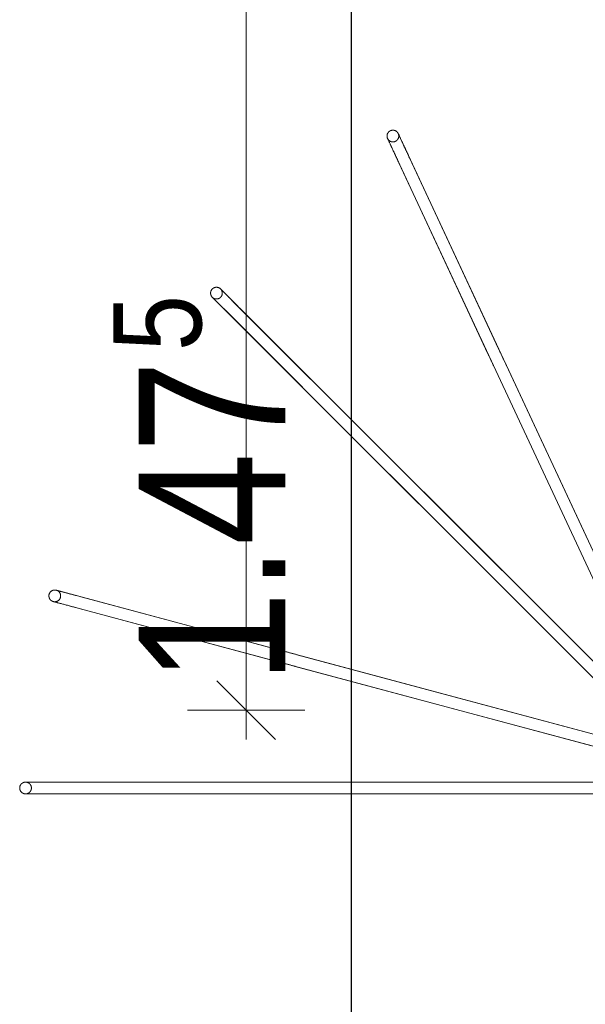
# Model space of a CAD drawing. Header units: metres. Extents: x 29.9 to 45.4, y 22.2 to 35.7.
# Tile 5 of 41: x 34.9 to 35.4, y 28.1 to 28.9. Entities that reach past the tile are written whole.
import ezdxf

# ---------------------------------------------------------------- set-up
doc = ezdxf.new("R2010")
doc.units = ezdxf.units.M
doc.linetypes.add('_Achse Bemassung_', pattern=[0.00309, 0.0015, -0.00053, 0.00053, -0.00053])
doc.layers.add('1233-X-Ref ARC-BTG_00_dwg', color=7, linetype='Continuous', lineweight=5, true_color=0x767676)
doc.layers.add('M---BAUGD------', color=7, linetype='Continuous', lineweight=5, true_color=0xf50000)
for name, color, linetype, lineweight in [('HT---MT-Einrichtung', 7, 'Continuous', 9), ('M---VERMD------', 7, 'Continuous', 5), ('M---VERMD-------50', 7, 'Continuous', 5)]:
    doc.layers.add(name, color=color, linetype=linetype, lineweight=lineweight)
doc.styles.add('Arial_12', font='arial.ttf', dxfattribs={"width": 0.82, "height": 0.075})
doc.styles.add('Arial_16', font='arial.ttf', dxfattribs={"width": 0.81, "height": 0.125})
doc.styles.add('Arial_B', font='arialbd.ttf', dxfattribs={"width": 0.8, "height": 0.092857})
doc.dimstyles.new('HT-BEM-AFU_2', dxfattribs={"dimscale": 0.3048, "dimtxt": 0.091823, "dimasz": 0.164042, "dimexe": 0.164042, "dimexo": 0.0625, "dimgap": 0.016404, "dimtad": 1, "dimrnd": 0.001, "dimzin": 0, "dimdsep": 46, "dimtxsty": 'Arial_B', "dimblk1": 'OBLIQUE', "dimblk2": 'OBLIQUE', "dimsah": 1, "dimcen": 0.09, "dimdle": 0.082021, "dimazin": 0, "dimtfac": 1, "dimtdec": 4, "dimtix": 1, "dimtmove": 0, "dimatfit": 3, "dimfxl": 0.164042, "dimfxlon": 1, "dimtvp": 1, "dimtfill": 1, "dimtolj": 1, "dimtzin": 0, "dimarcsym": 2})

# ---------------------------------------------------------------- blocks, each defined once
blk = doc.blocks.new('HT_107305_Röntgenschürzenhalter - HT_107305-6139736-OKFFB EG - G0641-Rö-für Ausschreibung')
at = {"layer": 'M---BAUGD------'}
for p, q in [((0.33962, 0.07119), (0.06323, 0.07119)), ((0.53016, 0.07119), (0.07037, 0.07119)), ((0.53765, 0.07119), (0.35056, 0.07119)), ((0.06323, 0.06119), (0.33962, 0.06119)), ((0.07037, 0.06119), (0.53016, 0.06119)), ((0.35056, 0.06119), (0.53765, 0.06119)), ((0.32331, -0.03745), (0.05634, 0.03408)), ((0.50735, -0.08677), (0.06323, 0.03223)), ((0.05375, 0.02442), (0.32072, -0.04711)), ((0.06064, 0.02257), (0.50476, -0.09643)), ((0.24305, -0.20109), (0.04761, -0.00565)), ((0.04054, -0.01272), (0.23598, -0.20816)), ((0.37778, -0.33581), (0.05266, -0.0107)), ((0.04559, -0.01777), (0.37071, -0.34289)), ((0.51459, -0.08871), (0.33387, -0.04029)), ((0.02857, -0.04758), (0.14538, -0.29807)), ((0.15444, -0.29385), (0.03763, -0.04335)), ((0.23497, -0.46653), (0.04065, -0.04982)), ((0.33128, -0.04994), (0.512, -0.09837)), ((0.03159, -0.05405), (0.2259, -0.47076)), ((0.38308, -0.34112), (0.25078, -0.20882)), ((0.24371, -0.21589), (0.37601, -0.34819)), ((0.15, -0.30798), (0.22907, -0.47755)), ((0.23813, -0.47332), (0.15906, -0.30376))]:
    blk.add_line(p, q, dxfattribs=at)
at = {"layer": 'M---BAUGD------', "flags": 128}
for points in [[(0.35056, 0.07119), (0.35, 0.07119), (0.34943, 0.07119), (0.34886, 0.07119), (0.34828, 0.07119), (0.34769, 0.07119), (0.3471, 0.07119), (0.34651, 0.07119), (0.34591, 0.07119), (0.34531, 0.07119), (0.34471, 0.07119), (0.34411, 0.07119), (0.34351, 0.07119), (0.34292, 0.07119), (0.34232, 0.07119), (0.34173, 0.07119), (0.34115, 0.07119), (0.34057, 0.07119), (0.34, 0.07119), (0.33962, 0.07119)], [(0.53016, 0.07119), (0.53115, 0.07119), (0.53214, 0.07119), (0.53312, 0.07119), (0.5341, 0.07119), (0.53506, 0.07119), (0.53602, 0.07119), (0.53696, 0.07119), (0.53788, 0.07119), (0.53879, 0.07119), (0.53968, 0.07119), (0.54056, 0.07119), (0.54141, 0.07119), (0.54224, 0.07119), (0.54305, 0.07119), (0.54384, 0.07119), (0.5446, 0.07119), (0.54533, 0.07119), (0.54604, 0.07119), (0.54672, 0.07119), (0.54736, 0.07119), (0.54798, 0.07119), (0.54856, 0.07119), (0.54911, 0.07119), (0.54963, 0.07119), (0.55011, 0.07119), (0.55056, 0.07119), (0.55097, 0.07119), (0.55135, 0.07119), (0.55168, 0.07119), (0.55198, 0.07119), (0.55224, 0.07119), (0.55246, 0.07119), (0.55265, 0.07119), (0.55279, 0.07119), (0.55289, 0.07119), (0.55296, 0.07119), (0.55298, 0.07119)], [(0.55298, 0.07119), (0.55296, 0.07119), (0.5529, 0.07119), (0.5528, 0.07119), (0.55266, 0.07119), (0.55248, 0.07119), (0.55226, 0.07119), (0.55201, 0.07119), (0.55171, 0.07119), (0.55138, 0.07119), (0.55101, 0.07119), (0.5506, 0.07119), (0.55015, 0.07119), (0.54967, 0.07119), (0.54916, 0.07119), (0.54861, 0.07119), (0.54803, 0.07119), (0.54742, 0.07119), (0.54677, 0.07119), (0.5461, 0.07119), (0.5454, 0.07119), (0.54467, 0.07119), (0.54391, 0.07119), (0.54312, 0.07119), (0.54232, 0.07119), (0.54149, 0.07119), (0.54063, 0.07119), (0.53976, 0.07119), (0.53887, 0.07119), (0.53796, 0.07119), (0.53765, 0.07119)], [(0.54798, 0.06619), (0.54798, 0.06639), (0.54799, 0.06659), (0.54801, 0.06679), (0.54804, 0.06699), (0.54808, 0.06719), (0.54812, 0.06738), (0.54817, 0.06758), (0.54823, 0.06777), (0.5483, 0.06795), (0.54837, 0.06814), (0.54846, 0.06832), (0.54854, 0.0685), (0.54864, 0.06868), (0.54874, 0.06885), (0.54885, 0.06902), (0.54897, 0.06918), (0.54909, 0.06934), (0.54922, 0.06949), (0.54935, 0.06964), (0.5495, 0.06978), (0.54964, 0.06992), (0.54979, 0.07005), (0.54995, 0.07017), (0.55011, 0.07029), (0.55028, 0.0704), (0.55045, 0.07051), (0.55062, 0.0706), (0.5508, 0.07069), (0.55098, 0.07078), (0.55117, 0.07085), (0.55135, 0.07092), (0.55155, 0.07098), (0.55174, 0.07104), (0.55193, 0.07108), (0.55213, 0.07112), (0.55233, 0.07115), (0.55253, 0.07117), (0.55273, 0.07119), (0.55292, 0.07119), (0.55298, 0.07119)], [(0.55298, 0.07119), (0.55318, 0.07119), (0.55338, 0.07118), (0.55358, 0.07116), (0.55378, 0.07113), (0.55397, 0.07109), (0.55417, 0.07105), (0.55436, 0.071), (0.55455, 0.07094), (0.55474, 0.07087), (0.55493, 0.0708), (0.55511, 0.07072), (0.55529, 0.07063), (0.55546, 0.07053), (0.55563, 0.07043), (0.5558, 0.07032), (0.55596, 0.0702), (0.55612, 0.07008), (0.55628, 0.06995), (0.55642, 0.06982), (0.55657, 0.06968), (0.5567, 0.06953), (0.55683, 0.06938), (0.55696, 0.06922), (0.55707, 0.06906), (0.55719, 0.06889), (0.55729, 0.06872), (0.55739, 0.06855), (0.55748, 0.06837), (0.55756, 0.06819), (0.55764, 0.06801), (0.55771, 0.06782), (0.55777, 0.06763), (0.55782, 0.06743), (0.55787, 0.06724), (0.55791, 0.06704), (0.55794, 0.06685), (0.55796, 0.06665), (0.55797, 0.06645), (0.55798, 0.06625), (0.55798, 0.06619)], [(0.33962, 0.06119), (0.34019, 0.06119), (0.34076, 0.06119), (0.34135, 0.06119), (0.34193, 0.06119), (0.34252, 0.06119), (0.34312, 0.06119), (0.34372, 0.06119), (0.34432, 0.06119), (0.34492, 0.06119), (0.34552, 0.06119), (0.34611, 0.06119), (0.34671, 0.06119), (0.3473, 0.06119), (0.34789, 0.06119), (0.34848, 0.06119), (0.34906, 0.06119), (0.34963, 0.06119), (0.35019, 0.06119), (0.35056, 0.06119)], [(0.55298, 0.06119), (0.55296, 0.06119), (0.5529, 0.06119), (0.5528, 0.06119), (0.55266, 0.06119), (0.55248, 0.06119), (0.55226, 0.06119), (0.55201, 0.06119), (0.55171, 0.06119), (0.55138, 0.06119), (0.55101, 0.06119), (0.5506, 0.06119), (0.55015, 0.06119), (0.54967, 0.06119), (0.54916, 0.06119), (0.54861, 0.06119), (0.54803, 0.06119), (0.54742, 0.06119), (0.54677, 0.06119), (0.5461, 0.06119), (0.5454, 0.06119), (0.54467, 0.06119), (0.54391, 0.06119), (0.54312, 0.06119), (0.54232, 0.06119), (0.54149, 0.06119), (0.54063, 0.06119), (0.53976, 0.06119), (0.53887, 0.06119), (0.53796, 0.06119), (0.53704, 0.06119), (0.5361, 0.06119), (0.53515, 0.06119), (0.53418, 0.06119), (0.53321, 0.06119), (0.53223, 0.06119), (0.53124, 0.06119), (0.53025, 0.06119), (0.53016, 0.06119)], [(0.53765, 0.06119), (0.53857, 0.06119), (0.53947, 0.06119), (0.54034, 0.06119), (0.5412, 0.06119), (0.54204, 0.06119), (0.54286, 0.06119), (0.54365, 0.06119), (0.54441, 0.06119), (0.54515, 0.06119), (0.54587, 0.06119), (0.54655, 0.06119), (0.54721, 0.06119), (0.54783, 0.06119), (0.54842, 0.06119), (0.54898, 0.06119), (0.54951, 0.06119), (0.55, 0.06119), (0.55045, 0.06119), (0.55087, 0.06119), (0.55126, 0.06119), (0.5516, 0.06119), (0.55191, 0.06119), (0.55218, 0.06119), (0.55241, 0.06119), (0.5526, 0.06119), (0.55276, 0.06119), (0.55287, 0.06119), (0.55294, 0.06119), (0.55298, 0.06119), (0.55298, 0.06119)], [(0.55298, 0.06119), (0.55278, 0.0612), (0.55258, 0.06121), (0.55238, 0.06123), (0.55218, 0.06126), (0.55199, 0.06129), (0.55179, 0.06134), (0.5516, 0.06139), (0.55141, 0.06145), (0.55122, 0.06151), (0.55103, 0.06159), (0.55085, 0.06167), (0.55067, 0.06176), (0.55049, 0.06185), (0.55032, 0.06196), (0.55016, 0.06207), (0.54999, 0.06218), (0.54983, 0.06231), (0.54968, 0.06243), (0.54953, 0.06257), (0.54939, 0.06271), (0.54926, 0.06286), (0.54913, 0.06301), (0.549, 0.06316), (0.54888, 0.06333), (0.54877, 0.06349), (0.54867, 0.06366), (0.54857, 0.06384), (0.54848, 0.06402), (0.54839, 0.0642), (0.54832, 0.06438), (0.54825, 0.06457), (0.54819, 0.06476), (0.54814, 0.06495), (0.54809, 0.06515), (0.54805, 0.06534), (0.54802, 0.06554), (0.548, 0.06574), (0.54799, 0.06594), (0.54798, 0.06614), (0.54798, 0.06619)], [(0.55798, 0.06619), (0.55797, 0.06599), (0.55796, 0.06579), (0.55794, 0.06559), (0.55792, 0.0654), (0.55788, 0.0652), (0.55784, 0.065), (0.55778, 0.06481), (0.55773, 0.06462), (0.55766, 0.06443), (0.55758, 0.06425), (0.5575, 0.06406), (0.55741, 0.06388), (0.55732, 0.06371), (0.55722, 0.06354), (0.55711, 0.06337), (0.55699, 0.06321), (0.55687, 0.06305), (0.55674, 0.0629), (0.5566, 0.06275), (0.55646, 0.06261), (0.55632, 0.06247), (0.55616, 0.06234), (0.55601, 0.06222), (0.55585, 0.0621), (0.55568, 0.06199), (0.55551, 0.06188), (0.55534, 0.06178), (0.55516, 0.06169), (0.55498, 0.06161), (0.55479, 0.06153), (0.5546, 0.06146), (0.55441, 0.0614), (0.55422, 0.06135), (0.55403, 0.0613), (0.55383, 0.06127), (0.55363, 0.06124), (0.55343, 0.06121), (0.55323, 0.0612), (0.55303, 0.06119), (0.55298, 0.06119)], [(0.33387, -0.04029), (0.33333, -0.04014), (0.33278, -0.03999), (0.33223, -0.03985), (0.33167, -0.0397), (0.3311, -0.03954), (0.33053, -0.03939), (0.32996, -0.03924), (0.32938, -0.03908), (0.3288, -0.03893), (0.32823, -0.03877), (0.32765, -0.03862), (0.32707, -0.03846), (0.32649, -0.03831), (0.32592, -0.03815), (0.32535, -0.038), (0.32478, -0.03785), (0.32422, -0.0377), (0.32367, -0.03755), (0.32331, -0.03745)], [(0.32072, -0.04711), (0.32127, -0.04726), (0.32182, -0.04741), (0.32238, -0.04756), (0.32295, -0.04771), (0.32352, -0.04787), (0.3241, -0.04802), (0.32467, -0.04817), (0.32525, -0.04833), (0.32583, -0.04848), (0.32641, -0.04864), (0.32699, -0.04879), (0.32757, -0.04895), (0.32814, -0.0491), (0.32871, -0.04925), (0.32927, -0.04941), (0.32983, -0.04956), (0.33038, -0.0497), (0.33093, -0.04985), (0.33128, -0.04994)], [(0.50735, -0.08677), (0.50831, -0.08703), (0.50927, -0.08728), (0.51022, -0.08754), (0.51116, -0.08779), (0.51209, -0.08804), (0.51301, -0.08829), (0.51392, -0.08853), (0.51481, -0.08877), (0.51569, -0.089), (0.51655, -0.08923), (0.5174, -0.08946), (0.51822, -0.08968), (0.51903, -0.0899), (0.51981, -0.09011), (0.52057, -0.09031), (0.5213, -0.09051), (0.52201, -0.0907), (0.52269, -0.09088), (0.52334, -0.09105), (0.52397, -0.09122), (0.52456, -0.09138), (0.52513, -0.09153), (0.52566, -0.09168), (0.52616, -0.09181), (0.52663, -0.09193), (0.52706, -0.09205), (0.52745, -0.09216), (0.52782, -0.09225), (0.52814, -0.09234), (0.52843, -0.09242), (0.52868, -0.09248), (0.5289, -0.09254), (0.52907, -0.09259), (0.52921, -0.09263), (0.52931, -0.09265), (0.52937, -0.09267), (0.52939, -0.09268)], [(0.52939, -0.09268), (0.52937, -0.09267), (0.52932, -0.09266), (0.52922, -0.09263), (0.52909, -0.09259), (0.52891, -0.09255), (0.5287, -0.09249), (0.52845, -0.09242), (0.52817, -0.09235), (0.52785, -0.09226), (0.52749, -0.09217), (0.52709, -0.09206), (0.52667, -0.09194), (0.5262, -0.09182), (0.52571, -0.09169), (0.52518, -0.09155), (0.52462, -0.0914), (0.52402, -0.09124), (0.5234, -0.09107), (0.52275, -0.0909), (0.52207, -0.09071), (0.52136, -0.09052), (0.52063, -0.09033), (0.51988, -0.09013), (0.5191, -0.08992), (0.51829, -0.0897), (0.51747, -0.08948), (0.51663, -0.08926), (0.51577, -0.08902), (0.51489, -0.08879), (0.51459, -0.08871)], [(0.52681, -0.10234), (0.52679, -0.10233), (0.52673, -0.10231), (0.52663, -0.10229), (0.5265, -0.10225), (0.52632, -0.10221), (0.52611, -0.10215), (0.52587, -0.10208), (0.52558, -0.10201), (0.52526, -0.10192), (0.5249, -0.10182), (0.52451, -0.10172), (0.52408, -0.1016), (0.52361, -0.10148), (0.52312, -0.10135), (0.52259, -0.1012), (0.52203, -0.10105), (0.52143, -0.1009), (0.52081, -0.10073), (0.52016, -0.10055), (0.51948, -0.10037), (0.51878, -0.10018), (0.51804, -0.09999), (0.51729, -0.09978), (0.51651, -0.09958), (0.51571, -0.09936), (0.51488, -0.09914), (0.51404, -0.09891), (0.51318, -0.09868), (0.5123, -0.09845), (0.51141, -0.09821), (0.5105, -0.09797), (0.50958, -0.09772), (0.50865, -0.09747), (0.50771, -0.09722), (0.50676, -0.09696), (0.50581, -0.09671), (0.50485, -0.09645), (0.50476, -0.09643)], [(0.512, -0.09837), (0.51289, -0.09861), (0.51375, -0.09884), (0.5146, -0.09907), (0.51543, -0.09929), (0.51624, -0.0995), (0.51703, -0.09972), (0.51779, -0.09992), (0.51853, -0.10012), (0.51925, -0.10031), (0.51994, -0.10049), (0.5206, -0.10067), (0.52123, -0.10084), (0.52183, -0.101), (0.5224, -0.10116), (0.52294, -0.1013), (0.52345, -0.10144), (0.52393, -0.10156), (0.52437, -0.10168), (0.52477, -0.10179), (0.52514, -0.10189), (0.52548, -0.10198), (0.52577, -0.10206), (0.52603, -0.10213), (0.52626, -0.10219), (0.52644, -0.10224), (0.52659, -0.10228), (0.5267, -0.10231), (0.52677, -0.10233), (0.5268, -0.10233), (0.52681, -0.10234)], [(0.52681, -0.10234), (0.52661, -0.10228), (0.52642, -0.10222), (0.52624, -0.10215), (0.52605, -0.10207), (0.52587, -0.10198), (0.52569, -0.10189), (0.52552, -0.10179), (0.52535, -0.10168), (0.52519, -0.10157), (0.52503, -0.10145), (0.52487, -0.10132), (0.52472, -0.10119), (0.52458, -0.10105), (0.52444, -0.10091), (0.5243, -0.10076), (0.52418, -0.10061), (0.52406, -0.10045), (0.52394, -0.10028), (0.52383, -0.10011), (0.52373, -0.09994), (0.52364, -0.09977), (0.52355, -0.09959), (0.52347, -0.0994), (0.5234, -0.09922), (0.52334, -0.09903), (0.52328, -0.09883), (0.52323, -0.09864), (0.52319, -0.09844), (0.52316, -0.09825), (0.52313, -0.09805), (0.52311, -0.09785), (0.5231, -0.09765), (0.5231, -0.09745), (0.52311, -0.09725), (0.52312, -0.09705), (0.52314, -0.09685), (0.52317, -0.09665), (0.52321, -0.09646), (0.52326, -0.09626), (0.52327, -0.09621)], [(0.52327, -0.09621), (0.52333, -0.09602), (0.52339, -0.09583), (0.52346, -0.09564), (0.52354, -0.09546), (0.52362, -0.09528), (0.52372, -0.0951), (0.52382, -0.09493), (0.52392, -0.09476), (0.52404, -0.09459), (0.52416, -0.09443), (0.52428, -0.09428), (0.52441, -0.09413), (0.52455, -0.09398), (0.5247, -0.09384), (0.52484, -0.09371), (0.525, -0.09358), (0.52516, -0.09346), (0.52532, -0.09335), (0.52549, -0.09324), (0.52566, -0.09314), (0.52584, -0.09305), (0.52602, -0.09296), (0.5262, -0.09288), (0.52639, -0.09281), (0.52658, -0.09274), (0.52677, -0.09269), (0.52696, -0.09264), (0.52716, -0.09259), (0.52736, -0.09256), (0.52756, -0.09254), (0.52776, -0.09252), (0.52795, -0.09251), (0.52815, -0.09251), (0.52835, -0.09251), (0.52855, -0.09253), (0.52875, -0.09255), (0.52895, -0.09258), (0.52915, -0.09262), (0.52934, -0.09266), (0.52939, -0.09268)], [(0.53293, -0.0988), (0.53287, -0.09899), (0.53281, -0.09918), (0.53274, -0.09937), (0.53266, -0.09955), (0.53258, -0.09973), (0.53248, -0.09991), (0.53238, -0.10008), (0.53228, -0.10025), (0.53216, -0.10042), (0.53204, -0.10058), (0.53192, -0.10073), (0.53179, -0.10088), (0.53165, -0.10103), (0.5315, -0.10117), (0.53136, -0.1013), (0.5312, -0.10143), (0.53104, -0.10155), (0.53088, -0.10166), (0.53071, -0.10177), (0.53054, -0.10187), (0.53036, -0.10197), (0.53018, -0.10205), (0.53, -0.10213), (0.52981, -0.1022), (0.52962, -0.10227), (0.52943, -0.10233), (0.52923, -0.10237), (0.52904, -0.10242), (0.52884, -0.10245), (0.52864, -0.10248), (0.52844, -0.10249), (0.52824, -0.1025), (0.52804, -0.10251), (0.52785, -0.1025), (0.52765, -0.10248), (0.52745, -0.10246), (0.52725, -0.10243), (0.52705, -0.10239), (0.52686, -0.10235), (0.52681, -0.10234)], [(0.52939, -0.09268), (0.52959, -0.09273), (0.52978, -0.09279), (0.52996, -0.09287), (0.53015, -0.09294), (0.53033, -0.09303), (0.5305, -0.09312), (0.53068, -0.09322), (0.53085, -0.09333), (0.53101, -0.09344), (0.53117, -0.09356), (0.53133, -0.09369), (0.53148, -0.09382), (0.53162, -0.09396), (0.53176, -0.0941), (0.5319, -0.09425), (0.53202, -0.0944), (0.53214, -0.09456), (0.53226, -0.09473), (0.53237, -0.0949), (0.53247, -0.09507), (0.53256, -0.09525), (0.53265, -0.09543), (0.53273, -0.09561), (0.5328, -0.0958), (0.53286, -0.09598), (0.53292, -0.09618), (0.53297, -0.09637), (0.53301, -0.09657), (0.53304, -0.09676), (0.53307, -0.09696), (0.53309, -0.09716), (0.5331, -0.09736), (0.5331, -0.09756), (0.53309, -0.09776), (0.53308, -0.09796), (0.53306, -0.09816), (0.53303, -0.09836), (0.53299, -0.09855), (0.53294, -0.09875), (0.53293, -0.0988)], [(0.25078, -0.20882), (0.25039, -0.20842), (0.24999, -0.20802), (0.24958, -0.20762), (0.24917, -0.20721), (0.24876, -0.20679), (0.24834, -0.20638), (0.24792, -0.20596), (0.2475, -0.20553), (0.24707, -0.20511), (0.24665, -0.20469), (0.24623, -0.20426), (0.2458, -0.20384), (0.24538, -0.20342), (0.24496, -0.203), (0.24454, -0.20258), (0.24413, -0.20216), (0.24372, -0.20176), (0.24332, -0.20135), (0.24305, -0.20109)], [(0.23598, -0.20816), (0.23638, -0.20856), (0.23679, -0.20896), (0.2372, -0.20938), (0.23761, -0.20979), (0.23803, -0.21021), (0.23845, -0.21063), (0.23887, -0.21105), (0.2393, -0.21148), (0.23972, -0.2119), (0.24015, -0.21232), (0.24057, -0.21275), (0.24099, -0.21317), (0.24141, -0.21359), (0.24183, -0.214), (0.24224, -0.21442), (0.24265, -0.21483), (0.24305, -0.21523), (0.24345, -0.21563), (0.24371, -0.21589)], [(0.14538, -0.29807), (0.14562, -0.29859), (0.14586, -0.29911), (0.14611, -0.29963), (0.14636, -0.30017), (0.14661, -0.3007), (0.14686, -0.30124), (0.14711, -0.30178), (0.14736, -0.30233), (0.14762, -0.30287), (0.14787, -0.30341), (0.14812, -0.30396), (0.14837, -0.3045), (0.14862, -0.30503), (0.14887, -0.30557), (0.14912, -0.3061), (0.14937, -0.30662), (0.14961, -0.30714), (0.14984, -0.30765), (0.15, -0.30798)], [(0.15906, -0.30376), (0.15883, -0.30325), (0.15859, -0.30274), (0.15835, -0.30222), (0.1581, -0.30169), (0.15785, -0.30116), (0.1576, -0.30063), (0.15735, -0.30009), (0.1571, -0.29955), (0.15685, -0.299), (0.15659, -0.29846), (0.15634, -0.29792), (0.15609, -0.29737), (0.15583, -0.29683), (0.15558, -0.29629), (0.15533, -0.29576), (0.15509, -0.29523), (0.15484, -0.2947), (0.1546, -0.29418), (0.15444, -0.29385)], [(0.38685, -0.35902), (0.38683, -0.35901), (0.38679, -0.35897), (0.38672, -0.3589), (0.38662, -0.3588), (0.38649, -0.35867), (0.38634, -0.35852), (0.38616, -0.35833), (0.38595, -0.35812), (0.38571, -0.35789), (0.38545, -0.35763), (0.38516, -0.35734), (0.38485, -0.35702), (0.38451, -0.35669), (0.38414, -0.35632), (0.38376, -0.35593), (0.38335, -0.35552), (0.38291, -0.35509), (0.38246, -0.35463), (0.38198, -0.35416), (0.38148, -0.35366), (0.38097, -0.35314), (0.38043, -0.35261), (0.37988, -0.35205), (0.37931, -0.35148), (0.37872, -0.3509), (0.37812, -0.35029), (0.3775, -0.34968), (0.37687, -0.34905), (0.37623, -0.3484), (0.37557, -0.34775), (0.37491, -0.34709), (0.37424, -0.34641), (0.37355, -0.34573), (0.37287, -0.34504), (0.37217, -0.34435), (0.37147, -0.34365), (0.37077, -0.34295), (0.37071, -0.34289)], [(0.37778, -0.33581), (0.37848, -0.33652), (0.37918, -0.33722), (0.37988, -0.33791), (0.38057, -0.3386), (0.38125, -0.33928), (0.38192, -0.33996), (0.38259, -0.34062), (0.38324, -0.34128), (0.38388, -0.34192), (0.38452, -0.34255), (0.38513, -0.34317), (0.38574, -0.34377), (0.38633, -0.34436), (0.3869, -0.34493), (0.38745, -0.34549), (0.38799, -0.34603), (0.38851, -0.34654), (0.38901, -0.34704), (0.38949, -0.34752), (0.38994, -0.34798), (0.39038, -0.34842), (0.39079, -0.34883), (0.39118, -0.34922), (0.39155, -0.34958), (0.39189, -0.34992), (0.39221, -0.35024), (0.3925, -0.35053), (0.39276, -0.3508), (0.393, -0.35103), (0.39321, -0.35125), (0.39339, -0.35143), (0.39355, -0.35159), (0.39368, -0.35172), (0.39378, -0.35182), (0.39385, -0.35189), (0.3939, -0.35193), (0.39392, -0.35195)], [(0.39392, -0.35195), (0.3939, -0.35194), (0.39386, -0.35189), (0.39379, -0.35182), (0.39369, -0.35173), (0.39356, -0.3516), (0.39341, -0.35144), (0.39323, -0.35126), (0.39302, -0.35105), (0.39278, -0.35082), (0.39252, -0.35056), (0.39223, -0.35027), (0.39192, -0.34995), (0.39158, -0.34961), (0.39122, -0.34925), (0.39083, -0.34886), (0.39042, -0.34845), (0.38998, -0.34802), (0.38953, -0.34756), (0.38905, -0.34709), (0.38855, -0.34659), (0.38804, -0.34607), (0.3875, -0.34554), (0.38695, -0.34498), (0.38638, -0.34441), (0.38579, -0.34382), (0.38519, -0.34322), (0.38457, -0.34261), (0.38394, -0.34198), (0.3833, -0.34133), (0.38308, -0.34112)], [(0.37601, -0.34819), (0.37666, -0.34883), (0.37729, -0.34947), (0.37791, -0.35009), (0.37852, -0.3507), (0.37911, -0.35129), (0.37969, -0.35186), (0.38025, -0.35242), (0.38079, -0.35297), (0.38131, -0.35349), (0.38182, -0.35399), (0.3823, -0.35448), (0.38276, -0.35494), (0.3832, -0.35538), (0.38362, -0.3558), (0.38402, -0.3562), (0.38439, -0.35657), (0.38474, -0.35691), (0.38506, -0.35724), (0.38536, -0.35753), (0.38563, -0.3578), (0.38587, -0.35805), (0.38609, -0.35827), (0.38628, -0.35846), (0.38644, -0.35862), (0.38658, -0.35876), (0.38669, -0.35887), (0.38677, -0.35895), (0.38682, -0.359), (0.38684, -0.35902), (0.38685, -0.35902)], [(0.38685, -0.35902), (0.38671, -0.35888), (0.38657, -0.35873), (0.38645, -0.35857), (0.38633, -0.35841), (0.38621, -0.35825), (0.38611, -0.35808), (0.38601, -0.35791), (0.38591, -0.35773), (0.38583, -0.35755), (0.38575, -0.35737), (0.38568, -0.35718), (0.38561, -0.35699), (0.38556, -0.3568), (0.38551, -0.3566), (0.38547, -0.35641), (0.38543, -0.35621), (0.38541, -0.35601), (0.38539, -0.35581), (0.38538, -0.35561), (0.38538, -0.35541), (0.38539, -0.35521), (0.3854, -0.35501), (0.38543, -0.35482), (0.38546, -0.35462), (0.3855, -0.35442), (0.38554, -0.35423), (0.3856, -0.35404), (0.38566, -0.35384), (0.38573, -0.35366), (0.3858, -0.35347), (0.38589, -0.35329), (0.38598, -0.35311), (0.38608, -0.35294), (0.38618, -0.35277), (0.3863, -0.3526), (0.38641, -0.35244), (0.38654, -0.35229), (0.38667, -0.35214), (0.38681, -0.35199), (0.38685, -0.35195)], [(0.38685, -0.35195), (0.38699, -0.35181), (0.38714, -0.35168), (0.38729, -0.35155), (0.38745, -0.35143), (0.38762, -0.35132), (0.38779, -0.35121), (0.38796, -0.35111), (0.38814, -0.35102), (0.38832, -0.35093), (0.3885, -0.35085), (0.38869, -0.35078), (0.38888, -0.35072), (0.38907, -0.35066), (0.38926, -0.35061), (0.38946, -0.35057), (0.38966, -0.35054), (0.38985, -0.35051), (0.39005, -0.3505), (0.39025, -0.35049), (0.39045, -0.35049), (0.39065, -0.35049), (0.39085, -0.35051), (0.39105, -0.35053), (0.39125, -0.35056), (0.39145, -0.3506), (0.39164, -0.35065), (0.39183, -0.3507), (0.39202, -0.35076), (0.39221, -0.35083), (0.39239, -0.35091), (0.39258, -0.35099), (0.39275, -0.35109), (0.39293, -0.35118), (0.3931, -0.35129), (0.39326, -0.3514), (0.39342, -0.35152), (0.39358, -0.35165), (0.39373, -0.35178), (0.39388, -0.35191), (0.39392, -0.35195)], [(0.39392, -0.35195), (0.39405, -0.3521), (0.39419, -0.35225), (0.39431, -0.3524), (0.39443, -0.35256), (0.39455, -0.35272), (0.39466, -0.35289), (0.39476, -0.35307), (0.39485, -0.35324), (0.39494, -0.35342), (0.39501, -0.35361), (0.39509, -0.35379), (0.39515, -0.35398), (0.39521, -0.35418), (0.39525, -0.35437), (0.3953, -0.35457), (0.39533, -0.35476), (0.39535, -0.35496), (0.39537, -0.35516), (0.39538, -0.35536), (0.39538, -0.35556), (0.39537, -0.35576), (0.39536, -0.35596), (0.39534, -0.35616), (0.3953, -0.35636), (0.39527, -0.35655), (0.39522, -0.35675), (0.39517, -0.35694), (0.3951, -0.35713), (0.39503, -0.35732), (0.39496, -0.3575), (0.39487, -0.35768), (0.39478, -0.35786), (0.39468, -0.35803), (0.39458, -0.3582), (0.39447, -0.35837), (0.39435, -0.35853), (0.39422, -0.35869), (0.39409, -0.35884), (0.39395, -0.35898), (0.39392, -0.35902)], [(0.39392, -0.35902), (0.39377, -0.35916), (0.39362, -0.35929), (0.39347, -0.35942), (0.39331, -0.35954), (0.39314, -0.35965), (0.39297, -0.35976), (0.3928, -0.35986), (0.39262, -0.35996), (0.39244, -0.36004), (0.39226, -0.36012), (0.39207, -0.36019), (0.39188, -0.36026), (0.39169, -0.36031), (0.3915, -0.36036), (0.3913, -0.3604), (0.39111, -0.36043), (0.39091, -0.36046), (0.39071, -0.36048), (0.39051, -0.36049), (0.39031, -0.36049), (0.39011, -0.36048), (0.38991, -0.36046), (0.38971, -0.36044), (0.38951, -0.36041), (0.38932, -0.36037), (0.38912, -0.36033), (0.38893, -0.36027), (0.38874, -0.36021), (0.38855, -0.36014), (0.38837, -0.36006), (0.38819, -0.35998), (0.38801, -0.35989), (0.38783, -0.35979), (0.38766, -0.35968), (0.3875, -0.35957), (0.38734, -0.35945), (0.38718, -0.35933), (0.38703, -0.3592), (0.38688, -0.35906), (0.38685, -0.35902)], [(0.23497, -0.46653), (0.23539, -0.46743), (0.2358, -0.46833), (0.23622, -0.46922), (0.23663, -0.4701), (0.23704, -0.47097), (0.23744, -0.47184), (0.23784, -0.47269), (0.23823, -0.47353), (0.23861, -0.47435), (0.23899, -0.47516), (0.23936, -0.47596), (0.23972, -0.47673), (0.24007, -0.47748), (0.24042, -0.47822), (0.24075, -0.47893), (0.24107, -0.47962), (0.24138, -0.48028), (0.24168, -0.48092), (0.24196, -0.48154), (0.24224, -0.48212), (0.2425, -0.48268), (0.24274, -0.48321), (0.24298, -0.48371), (0.24319, -0.48418), (0.2434, -0.48461), (0.24359, -0.48502), (0.24376, -0.48539), (0.24392, -0.48573), (0.24406, -0.48604), (0.24419, -0.48631), (0.2443, -0.48654), (0.24439, -0.48674), (0.24447, -0.48691), (0.24453, -0.48704), (0.24457, -0.48713), (0.2446, -0.48719), (0.24461, -0.48721)], [(0.23555, -0.49144), (0.23554, -0.49142), (0.23551, -0.49137), (0.23547, -0.49128), (0.23541, -0.49115), (0.23534, -0.49099), (0.23524, -0.49079), (0.23514, -0.49056), (0.23501, -0.49029), (0.23487, -0.48999), (0.23471, -0.48965), (0.23454, -0.48928), (0.23435, -0.48888), (0.23415, -0.48844), (0.23393, -0.48798), (0.2337, -0.48748), (0.23346, -0.48695), (0.2332, -0.4864), (0.23292, -0.48581), (0.23264, -0.4852), (0.23234, -0.48457), (0.23203, -0.4839), (0.23171, -0.48322), (0.23138, -0.48251), (0.23104, -0.48178), (0.23069, -0.48102), (0.23033, -0.48025), (0.22996, -0.47946), (0.22958, -0.47865), (0.2292, -0.47783), (0.22881, -0.47699), (0.22841, -0.47614), (0.22801, -0.47528), (0.2276, -0.4744), (0.22719, -0.47352), (0.22678, -0.47263), (0.22636, -0.47174), (0.22594, -0.47084), (0.2259, -0.47076)], [(0.22907, -0.47755), (0.22946, -0.47838), (0.22984, -0.47919), (0.23021, -0.47999), (0.23057, -0.48077), (0.23092, -0.48153), (0.23127, -0.48226), (0.2316, -0.48298), (0.23193, -0.48368), (0.23224, -0.48435), (0.23254, -0.48499), (0.23283, -0.48561), (0.23311, -0.48621), (0.23337, -0.48677), (0.23362, -0.48731), (0.23386, -0.48781), (0.23408, -0.48829), (0.23429, -0.48874), (0.23448, -0.48915), (0.23466, -0.48953), (0.23482, -0.48988), (0.23497, -0.49019), (0.2351, -0.49047), (0.23521, -0.49071), (0.23531, -0.49092), (0.23539, -0.4911), (0.23545, -0.49124), (0.2355, -0.49134), (0.23553, -0.49141), (0.23555, -0.49144), (0.23555, -0.49144)], [(0.24461, -0.48721), (0.2446, -0.48719), (0.24458, -0.48714), (0.24453, -0.48705), (0.24448, -0.48692), (0.2444, -0.48676), (0.24431, -0.48656), (0.2442, -0.48633), (0.24407, -0.48606), (0.24393, -0.48576), (0.24378, -0.48542), (0.2436, -0.48505), (0.24342, -0.48465), (0.24321, -0.48422), (0.243, -0.48375), (0.24276, -0.48325), (0.24252, -0.48273), (0.24226, -0.48217), (0.24199, -0.48159), (0.2417, -0.48098), (0.24141, -0.48034), (0.2411, -0.47968), (0.24078, -0.47899), (0.24045, -0.47828), (0.2401, -0.47755), (0.23975, -0.4768), (0.23939, -0.47602), (0.23902, -0.47523), (0.23865, -0.47443), (0.23826, -0.4736), (0.23813, -0.47332)], [(0.23555, -0.49144), (0.23547, -0.49126), (0.23539, -0.49107), (0.23533, -0.49088), (0.23527, -0.49069), (0.23522, -0.4905), (0.23517, -0.4903), (0.23514, -0.4901), (0.23511, -0.48991), (0.23509, -0.48971), (0.23508, -0.48951), (0.23508, -0.48931), (0.23508, -0.48911), (0.2351, -0.48891), (0.23512, -0.48871), (0.23515, -0.48851), (0.23518, -0.48831), (0.23523, -0.48812), (0.23528, -0.48793), (0.23534, -0.48773), (0.23541, -0.48755), (0.23548, -0.48736), (0.23556, -0.48718), (0.23565, -0.487), (0.23575, -0.48682), (0.23585, -0.48665), (0.23596, -0.48649), (0.23608, -0.48632), (0.2362, -0.48617), (0.23633, -0.48601), (0.23647, -0.48587), (0.23661, -0.48573), (0.23675, -0.48559), (0.23691, -0.48546), (0.23706, -0.48534), (0.23723, -0.48522), (0.23739, -0.48511), (0.23756, -0.485), (0.23774, -0.48491), (0.23792, -0.48482), (0.23797, -0.48479)], [(0.23797, -0.48479), (0.23815, -0.48471), (0.23833, -0.48464), (0.23852, -0.48457), (0.23871, -0.48451), (0.23891, -0.48446), (0.2391, -0.48442), (0.2393, -0.48439), (0.2395, -0.48436), (0.2397, -0.48434), (0.2399, -0.48433), (0.2401, -0.48433), (0.2403, -0.48433), (0.2405, -0.48434), (0.2407, -0.48436), (0.24089, -0.48439), (0.24109, -0.48443), (0.24128, -0.48447), (0.24148, -0.48453), (0.24167, -0.48458), (0.24186, -0.48465), (0.24204, -0.48473), (0.24222, -0.48481), (0.2424, -0.4849), (0.24258, -0.485), (0.24275, -0.4851), (0.24292, -0.48521), (0.24308, -0.48533), (0.24324, -0.48545), (0.24339, -0.48558), (0.24354, -0.48571), (0.24368, -0.48585), (0.24381, -0.486), (0.24394, -0.48615), (0.24407, -0.48631), (0.24418, -0.48647), (0.2443, -0.48664), (0.2444, -0.48681), (0.2445, -0.48698), (0.24459, -0.48716), (0.24461, -0.48721)], [(0.24219, -0.49386), (0.24201, -0.49394), (0.24182, -0.49401), (0.24163, -0.49408), (0.24144, -0.49414), (0.24125, -0.49419), (0.24105, -0.49423), (0.24086, -0.49426), (0.24066, -0.49429), (0.24046, -0.49431), (0.24026, -0.49432), (0.24006, -0.49433), (0.23986, -0.49432), (0.23966, -0.49431), (0.23946, -0.49429), (0.23926, -0.49426), (0.23907, -0.49422), (0.23887, -0.49418), (0.23868, -0.49413), (0.23849, -0.49407), (0.2383, -0.494), (0.23811, -0.49392), (0.23793, -0.49384), (0.23775, -0.49375), (0.23758, -0.49366), (0.23741, -0.49355), (0.23724, -0.49344), (0.23708, -0.49332), (0.23692, -0.4932), (0.23677, -0.49307), (0.23662, -0.49294), (0.23648, -0.4928), (0.23634, -0.49265), (0.23621, -0.4925), (0.23609, -0.49234), (0.23597, -0.49218), (0.23586, -0.49201), (0.23576, -0.49184), (0.23566, -0.49167), (0.23557, -0.49149), (0.23555, -0.49144)], [(0.24461, -0.48721), (0.24469, -0.4874), (0.24476, -0.48758), (0.24483, -0.48777), (0.24489, -0.48796), (0.24494, -0.48815), (0.24498, -0.48835), (0.24502, -0.48855), (0.24504, -0.48874), (0.24506, -0.48894), (0.24508, -0.48914), (0.24508, -0.48934), (0.24507, -0.48954), (0.24506, -0.48974), (0.24504, -0.48994), (0.24501, -0.49014), (0.24498, -0.49034), (0.24493, -0.49053), (0.24488, -0.49072), (0.24482, -0.49092), (0.24475, -0.4911), (0.24468, -0.49129), (0.24459, -0.49147), (0.2445, -0.49165), (0.24441, -0.49183), (0.24431, -0.492), (0.24419, -0.49216), (0.24408, -0.49233), (0.24395, -0.49248), (0.24383, -0.49264), (0.24369, -0.49278), (0.24355, -0.49292), (0.2434, -0.49306), (0.24325, -0.49319), (0.24309, -0.49331), (0.24293, -0.49343), (0.24276, -0.49354), (0.24259, -0.49365), (0.24242, -0.49374), (0.24224, -0.49383), (0.24219, -0.49386)]]:
    blk.add_lwpolyline(points, dxfattribs=at)
blk = doc.blocks.new('1233-X-Ref ARC-BTG_00_dwg-10239373-OKFFB EG - G0641-Rö-für Ausschreibung')
at = {"layer": '1233-X-Ref ARC-BTG_00_dwg', "color": 7, "lineweight": 25, "flags": 128}
blk.add_lwpolyline([(59.00746, 29.5312), (59.00746, 29.5837), (59.00746, 30.14525), (59.00746, 30.45184), (59.00746, 30.5337), (59.00746, 30.80253), (59.00746, 31.06377), (59.00746, 32.1487), (59.00746, 33.0337), (59.00746, 34.5087), (59.00746, 36.5087), (59.00746, 36.9487), (59.00746, 37.9587), (59.00746, 38.4845), (59.00746, 38.53701)], dxfattribs=at)
at = {"layer": '1233-X-Ref ARC-BTG_00_dwg', "color": 7, "lineweight": 9, "attachment_point": 1, "rotation": 90, "line_spacing_factor": 0.941778}
for s, insert, char_height, width, style in [('5', (58.80451, 33.89028), 0.075, 0.0560108, 'Arial_12'), ('1.47', (58.8262, 33.60706), 0.125, 0.3213791, 'Arial_16')]:
    blk.add_mtext(s, dxfattribs=dict(at, insert=insert, char_height=char_height, width=width, style=style))
blk = doc.blocks.new('DIMBLOCK9-OKFFB EG - G0641-Rö-für Ausschreibung')
at = {"layer": 'M---VERMD-------50', "color": 1, "lineweight": 9, "true_color": 0xf50000, "transparency": 16777216}
for p, q in [((35.10922, 33.2238), (35.08422, 33.2488)), ((35.10922, 33.2238), (35.13422, 33.1988)), ((35.10922, 28.3235), (35.08422, 28.3485)), ((35.10922, 28.3235), (35.13422, 28.2985))]:
    blk.add_line(p, q, dxfattribs=at)
at = {"layer": 'M---VERMD-------50', "color": 1, "true_color": 0xf50000, "transparency": 16777216}
for p, q in [((35.10922, 33.2488), (35.10922, 28.2985)), ((35.10922, 33.2238), (35.05922, 33.2238)), ((35.10922, 33.2238), (35.15922, 33.2238)), ((35.10922, 28.3235), (35.05922, 28.3235))]:
    blk.add_line(p, q, dxfattribs=at)
at = {"layer": 'M---VERMD-------50', "color": 1, "linetype": '_Achse Bemassung_', "true_color": 0xf50000, "transparency": 16777216}
blk.add_line((35.10922, 28.3235), (35.15922, 28.3235), dxfattribs=at)
at = {"layer": 'M---VERMD-------50', "color": 0, "transparency": 16777216, "insert": (34.98075, 30.67908), "char_height": 0.092857, "width": 0.2269748, "attachment_point": 1, "rotation": 90, "line_spacing_factor": 0.941778, "style": 'Arial_B', "bg_fill": 3, "box_fill_scale": 1.25, "bg_fill_color": 256, "bg_fill_true_color": 13158600, "bg_fill_transparency": 0}
blk.add_mtext('4,90', dxfattribs=at)
blk = doc.blocks.new('_Oblique')
at = {"color": 0, "linetype": 'ByBlock', "lineweight": -2}
blk.add_line((-0.5, -0.5), (0.5, 0.5), dxfattribs=at)

msp = doc.modelspace()

# ---------------------------------------------------------------- block references
at = {"layer": '1233-X-Ref ARC-BTG_00_dwg', "color": 7, "lineweight": 9}
msp.add_blockref('1233-X-Ref ARC-BTG_00_dwg-10239373-OKFFB EG - G0641-Rö-für Ausschreibung', (-23.80856, -5.2607), dxfattribs=at)
at = {"layer": 'HT---MT-Einrichtung', "rotation": 180}
msp.add_blockref('HT_107305_Röntgenschürzenhalter - HT_107305-6139736-OKFFB EG - G0641-Rö-für Ausschreibung', (35.4742, 28.3235), dxfattribs=at)

# ---------------------------------------------------------------- next in the draw order: dimensions: what is measured, and where the dimension line sits
at = {"layer": 'M---VERMD------', "color": 1, "true_color": 0xf50000}
dim = msp.add_linear_dim(base=(35.10922, 28.3235), p1=(35.15922, 33.2238), p2=(35.15922, 28.3235), angle=90, dimstyle='HT-BEM-AFU_2', override={"dimpost": '<>', "dimfxl": 4.900304}, dxfattribs=at)
dim.commit()
dim.dimension.update_dxf_attribs({"geometry": 'DIMBLOCK9-OKFFB EG - G0641-Rö-für Ausschreibung', "text_midpoint": (35.05677, 30.77365)})

doc.saveas('drawing.dxf')
